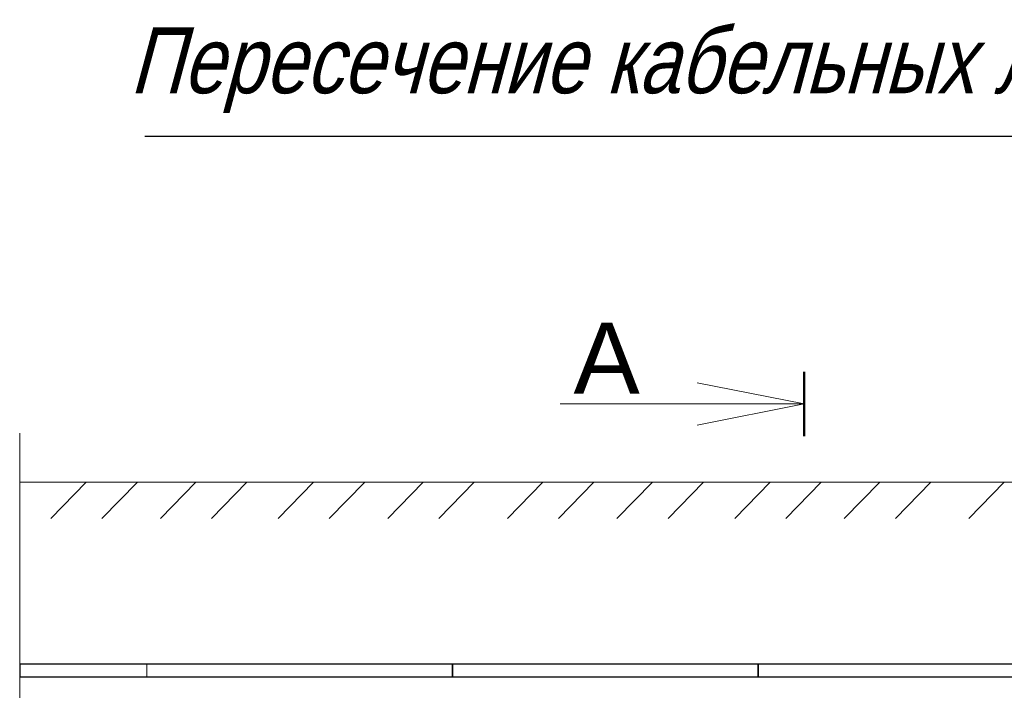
# Model space of a CAD drawing. Header units: millimetres. Extents: x 523209 to 536718, y -48289 to -47398.
# Tile 79 of 116: x 533484 to 533522, y -47847 to -47821. Entities that reach past the tile are written whole.
import ezdxf

# ---------------------------------------------------------------- set-up
doc = ezdxf.new("R2010")
doc.units = ezdxf.units.MM
doc.layers.add('0-вн_стены', color=7, linetype='Continuous', lineweight=15)
doc.layers.add('Layer1', color=7, linetype='Continuous', lineweight=13)
doc.layers.add('Оборудование', color=7, linetype='Continuous')
doc.layers.add('Схема', color=1, linetype='Continuous', true_color=0xff0000)
doc.styles.get("Standard").update_dxf_attribs({"font": 'arial.ttf'})

msp = doc.modelspace()

# ---------------------------------------------------------------- linework, layer by layer
at = {"layer": '0-вн_стены', "lineweight": 50}
msp.add_line((533514.16598, -47836.92378), (533514.16598, -47834.48003), dxfattribs=at)
at = {"layer": '0-вн_стены'}
for p, q in [((533514.16598, -47835.70191), (533510.11369, -47834.899)), ((533514.16598, -47835.70191), (533504.91145, -47835.70191)), ((533514.16598, -47835.70191), (533510.11369, -47836.50481)), ((533484.40843, -47836.80548), (533484.40843, -47865.92691)), ((533486.93681, -47838.67486), (533485.59309, -47840.04666)), ((533488.87424, -47838.67486), (533487.53053, -47840.04666)), ((533491.09292, -47838.67486), (533489.7492, -47840.04666)), ((533493.03035, -47838.67486), (533491.68664, -47840.04666)), ((533495.5615, -47838.67486), (533494.21779, -47840.04666)), ((533497.49894, -47838.67486), (533496.15522, -47840.04666)), ((533499.71761, -47838.67486), (533498.37389, -47840.04666)), ((533501.65504, -47838.67486), (533500.31133, -47840.04666)), ((533504.25807, -47838.67486), (533502.91435, -47840.04666)), ((533506.1955, -47838.67486), (533504.85178, -47840.04666)), ((533508.41417, -47838.67486), (533507.07046, -47840.04666)), ((533510.35161, -47838.67486), (533509.00789, -47840.04666)), ((533512.88276, -47838.67486), (533511.53904, -47840.04666)), ((533514.82019, -47838.67486), (533513.47648, -47840.04666)), ((533517.03887, -47838.67486), (533515.69515, -47840.04666)), ((533518.9763, -47838.67486), (533517.63258, -47840.04666)), ((533521.76018, -47838.67486), (533520.41646, -47840.04666)), ((533489.23489, -47845.574), (533489.23489, -47846.05703)), ((533500.82862, -47845.574), (533500.82862, -47846.05703)), ((533500.82862, -47845.574), (533500.82862, -47846.05703)), ((533512.42236, -47845.574), (533512.42236, -47846.05703)), ((533512.42236, -47845.574), (533512.42236, -47846.05703)), ((533514.16598, -47846.05703), (533484.40843, -47846.05703)), ((533513.88285, -47846.05517), (533543.64039, -47846.05517))]:
    msp.add_line(p, q, dxfattribs=at)
at = {"layer": 'Layer1'}
msp.add_line((533484.40843, -47838.67486), (533543.90305, -47838.67486), dxfattribs=at)
at = {"layer": 'Оборудование', "color": 7, "linetype": 'Continuous', "lineweight": 25, "ltscale": 10}
msp.add_line((533489.15418, -47825.54389), (533569.39026, -47825.54389), dxfattribs=at)
at = {"layer": 'Схема', "color": 7, "linetype": 'Continuous', "lineweight": 30, "ltscale": 100}
for points in [[(533484.40843, -47846.05703), (533500.82862, -47846.05703), (533500.82862, -47845.574), (533484.40843, -47845.574)], [(533500.82862, -47846.05703), (533512.42236, -47846.05703), (533512.42236, -47845.574), (533500.82862, -47845.574)], [(533512.42236, -47846.05703), (533524.01609, -47846.05703), (533524.01609, -47845.574), (533512.42236, -47845.574)]]:
    msp.add_lwpolyline(points, close=True, dxfattribs=at)

# ---------------------------------------------------------------- texts
at = {"layer": 'Layer1'}
msp.add_text('А', height=2.7, dxfattribs=at).set_placement((533505.42006, -47835.3143))
at = {"layer": 'Оборудование', "oblique": 15, "width": 0.8}
msp.add_text('Пересечение кабельных линий с водопроводом (канализацией)', height=2.5, dxfattribs=at).set_placement((533488.57694, -47823.91972))

doc.saveas('drawing.dxf')
